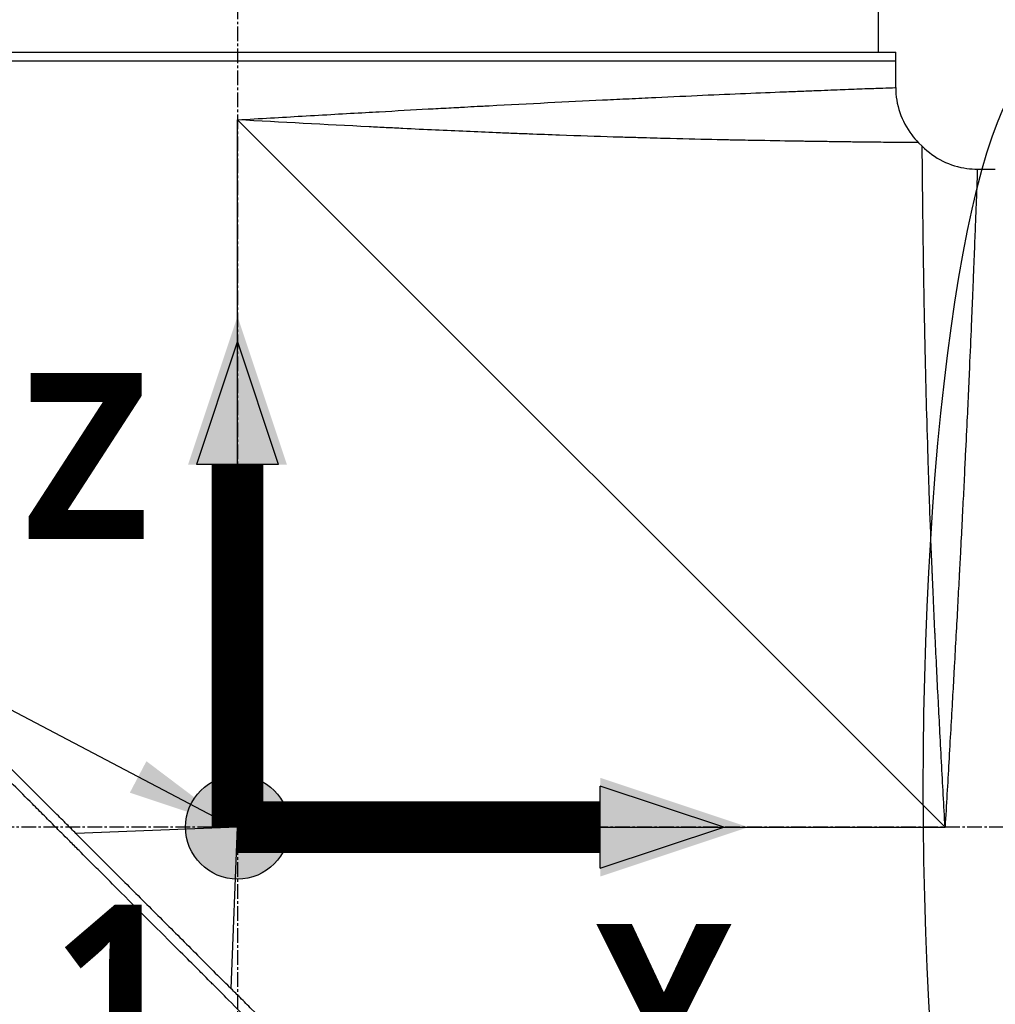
# Model space of a CAD drawing. Header units: millimetres. Extents: x 0 to 4378, y 0 to 2376.
# Tile 122 of 229: x 1509 to 1622, y 836 to 950. Entities that reach past the tile are written whole.
import ezdxf

# ---------------------------------------------------------------- set-up
doc = ezdxf.new("R2010")
doc.units = ezdxf.units.MM
doc.header["$LTSCALE"] = 0.2
doc.linetypes.add('CENTER2', pattern=[1.125, 0.75, -0.125, 0.125, -0.125])
for name, color, linetype in [('02_Center Line', 1, 'CENTER2'), ('07_Special Line2', 76, 'Continuous'), ('12_Before Rev.Num.', 5, 'Continuous'), ('13_After Rev.Num.', 6, 'Continuous')]:
    doc.layers.add(name, color=color, linetype=linetype)
doc.layers.add('14_Mark', color=7, linetype='Continuous', true_color=0xe03c31)
doc.styles.add('Rainbow-5.0 Style', font='malgunsl.ttf')
doc.dimstyles.new('Rainbow-5.0 Style', dxfattribs={"dimtxt": 4, "dimasz": 2.5, "dimexe": 1, "dimexo": 1, "dimgap": 1, "dimtad": 1, "dimdsep": 46, "dimtxsty": 'Rainbow-5.0 Style', "dimcen": 0, "dimclrd": 251, "dimclre": 251, "dimclrt": 7, "dimazin": 3, "dimtp": 0.1, "dimtm": 0.1, "dimtfac": 0.61, "dimtmove": 0, "dimatfit": 3, "dimfxl": 1, "dimlwd": -1, "dimlwe": -1, "dimarcsym": 1})

# ---------------------------------------------------------------- blocks, each defined once
blk = doc.blocks.new('A$Cba8e81c6')
for p, q in [((-113.5, 286.5), (-113.5, 292.5)), ((-263.5, 286.5), (-111.5, 286.5)), ((-263.5, 285.5), (-111.5, 285.5)), ((-111.5, 282.43), (-111.5, 286.5)), ((-187.5, 197), (-187.5, 278.7)), ((-187.5, 278.7), (-105.8, 197)), ((-108.86, 276.06), (-108.44, 275.64)), ((-102.07, 273), (-100, 273)), ((-187.5, 197), (-206.15, 196.26)), ((-188.24, 178.35), (-187.5, 197)), ((-187.5, 197), (-105.8, 197))]:
    blk.add_line(p, q)
for points, knots in [([(-187.5, 278.7), (-184.91, 278.85), (-182.42, 278.99), (-180.04, 279.13), (-177.47, 279.28), (-175.02, 279.42), (-172.71, 279.55), (-172.18, 279.58), (-171.66, 279.61), (-171.14, 279.63), (-169.15, 279.75), (-167.27, 279.85), (-165.49, 279.95), (-165.1, 279.97), (-164.71, 279.99), (-164.33, 280.01), (-163.51, 280.06), (-162.71, 280.1), (-161.93, 280.14), (-161.71, 280.16), (-161.49, 280.17), (-161.27, 280.18), (-160.78, 280.21), (-160.3, 280.23), (-159.83, 280.26), (-159.59, 280.27), (-159.36, 280.28), (-159.13, 280.29), (-159.01, 280.3), (-158.9, 280.31), (-158.78, 280.31), (-158.67, 280.32), (-158.59, 280.32), (-158.44, 280.33), (-153.8, 280.58), (-149.42, 280.8), (-145.35, 281), (-145.28, 281), (-145.21, 281), (-145.15, 281.01), (-144.18, 281.05), (-143.23, 281.1), (-142.29, 281.14), (-141.79, 281.17), (-141.29, 281.19), (-140.8, 281.22), (-140.31, 281.24), (-139.82, 281.26), (-139.33, 281.28), (-139.29, 281.29), (-139.25, 281.29), (-139.21, 281.29), (-137.32, 281.38), (-135.48, 281.46), (-133.8, 281.54), (-130.33, 281.69), (-127.17, 281.82), (-124.36, 281.94), (-124.02, 281.95), (-123.67, 281.96), (-123.34, 281.98), (-123, 281.99), (-122.67, 282.01), (-122.35, 282.02), (-121.71, 282.04), (-121.09, 282.07), (-120.5, 282.09), (-119.44, 282.13), (-118.46, 282.17), (-117.57, 282.2), (-117.48, 282.21), (-117.4, 282.21), (-117.32, 282.21), (-116.37, 282.25), (-115.53, 282.28), (-114.8, 282.31), (-114.44, 282.32), (-114.11, 282.33), (-113.8, 282.34), (-113.5, 282.36), (-113.22, 282.37), (-112.98, 282.37), (-112.49, 282.39), (-112.12, 282.41), (-111.87, 282.41), (-111.63, 282.42), (-111.5, 282.43), (-111.5, 282.43), (-111.5, 282.43), (-111.5, 282.43), (-111.5, 282.43)], [0, 0, 0, 0, 0.0268593, 0.0268593, 0.0268593, 0.0558825, 0.0558825, 0.0558825, 0.0625, 0.0625, 0.0625, 0.088102, 0.088102, 0.088102, 0.09375, 0.09375, 0.09375, 0.1058986, 0.1058986, 0.1058986, 0.109375, 0.109375, 0.109375, 0.1171875, 0.1171875, 0.1171875, 0.1210938, 0.1210938, 0.1210938, 0.1230469, 0.1230469, 0.1230469, 0.125, 0.125, 0.125, 0.1865064, 0.1865064, 0.1865064, 0.1875, 0.1875, 0.1875, 0.2022042, 0.2022042, 0.2022042, 0.2101236, 0.2101236, 0.2101236, 0.2180828, 0.2180828, 0.2180828, 0.21875, 0.21875, 0.21875, 0.25, 0.25, 0.25, 0.3146789, 0.3146789, 0.3146789, 0.3226569, 0.3226569, 0.3226569, 0.3306082, 0.3306082, 0.3306082, 0.3464266, 0.3464266, 0.3464266, 0.375, 0.375, 0.375, 0.3777022, 0.3777022, 0.3777022, 0.4086235, 0.4086235, 0.4086235, 0.4239943, 0.4239943, 0.4239943, 0.439307, 0.439307, 0.439307, 0.4697627, 0.4697627, 0.4697627, 0.4999997, 0.4999997, 0.4999997, 0.5000048, 0.5000048, 0.5000048, 0.5000048]), ([(-111.5, 282.43), (-111.5, 281.46), (-111.34, 280.47), (-110.72, 278.63), (-110.25, 277.74), (-109.41, 276.65), (-109.15, 276.35), (-108.86, 276.06)], [0, 0, 0, 0, 0.2916732, 0.2916732, 0.5842531, 0.5842531, 0.7041738, 0.7041738, 0.7041738, 0.7041738]), ([(-108.86, 276.06), (-108.86, 276.06), (-108.89, 276.07), (-108.99, 276.07), (-109.03, 276.07), (-109.1, 276.07), (-109.13, 276.07), (-109.18, 276.07), (-109.22, 276.07), (-109.31, 276.07), (-109.38, 276.07), (-109.49, 276.07), (-109.54, 276.07), (-109.61, 276.07), (-109.63, 276.07), (-109.68, 276.07), (-109.71, 276.07), (-109.81, 276.07), (-109.9, 276.07), (-110.06, 276.07), (-110.12, 276.08), (-110.22, 276.08), (-110.26, 276.08), (-110.33, 276.08), (-110.37, 276.08), (-110.53, 276.08), (-110.67, 276.08), (-110.96, 276.08), (-111.12, 276.08), (-111.42, 276.09), (-111.58, 276.09), (-111.92, 276.09), (-112.12, 276.09), (-113.09, 276.1), (-113.98, 276.11), (-115.42, 276.13), (-115.93, 276.13), (-116.76, 276.14), (-117.05, 276.15), (-117.64, 276.15), (-117.97, 276.16), (-118.84, 276.17), (-119.47, 276.18), (-120.47, 276.19), (-120.82, 276.2), (-121.36, 276.21), (-121.63, 276.21), (-121.91, 276.21), (-122.1, 276.22), (-122.21, 276.22), (-123.55, 276.24), (-124.98, 276.26), (-127.43, 276.31), (-128.29, 276.32), (-129.66, 276.35), (-130.14, 276.36), (-130.86, 276.37), (-131.11, 276.38), (-131.49, 276.39), (-131.61, 276.39), (-131.86, 276.4), (-132.02, 276.4), (-133.74, 276.44), (-135.53, 276.48), (-138.52, 276.56), (-139.57, 276.58), (-141.21, 276.63), (-141.77, 276.65), (-142.63, 276.67), (-143.07, 276.69), (-143.51, 276.7), (-143.81, 276.71), (-143.99, 276.71), (-146.01, 276.78), (-148.08, 276.84), (-151.45, 276.96), (-152.62, 277.01), (-154.44, 277.08), (-155.06, 277.1), (-156.01, 277.14), (-156.33, 277.15), (-156.97, 277.18), (-157.34, 277.19), (-159.86, 277.3), (-162.2, 277.4), (-165.88, 277.57), (-167.12, 277.63), (-169.04, 277.73), (-169.68, 277.76), (-170.98, 277.82), (-171.66, 277.86), (-177.35, 278.15), (-182.45, 278.43), (-187.5, 278.7)], [0, 0, 0, 0, 0.03125, 0.03125, 0.046875, 0.046875, 0.054687, 0.054687, 0.0625, 0.0625, 0.078125, 0.078125, 0.085937, 0.085937, 0.089844, 0.089844, 0.09375, 0.09375, 0.109375, 0.109375, 0.117187, 0.117187, 0.121094, 0.121094, 0.125, 0.125, 0.140625, 0.140625, 0.15625, 0.15625, 0.171875, 0.171875, 0.1875, 0.1875, 0.25, 0.25, 0.28125, 0.28125, 0.296875, 0.296875, 0.3125, 0.3125, 0.34375, 0.34375, 0.359375, 0.359375, 0.367187, 0.371094, 0.371094, 0.375, 0.375, 0.4375, 0.4375, 0.46875, 0.46875, 0.484375, 0.484375, 0.492187, 0.492187, 0.496094, 0.496094, 0.5, 0.5, 0.5625, 0.5625, 0.59375, 0.59375, 0.609375, 0.609375, 0.617187, 0.621094, 0.621094, 0.625, 0.625, 0.6875, 0.6875, 0.71875, 0.71875, 0.734375, 0.734375, 0.742187, 0.742187, 0.75, 0.75, 0.8125, 0.8125, 0.84375, 0.84375, 0.859375, 0.859375, 0.875, 0.875, 1, 1, 1, 1]), ([(-105.8, 197), (-105.93, 199.5), (-106.07, 202.01), (-106.21, 204.53), (-106.21, 204.55), (-106.21, 204.57), (-106.21, 204.59), (-106.28, 205.86), (-106.35, 207.13), (-106.41, 208.39), (-106.48, 209.6), (-106.53, 210.75), (-106.6, 211.99), (-106.6, 212.05), (-106.61, 212.12), (-106.61, 212.19), (-106.67, 213.37), (-106.73, 214.55), (-106.78, 215.69), (-106.85, 216.94), (-106.9, 218.15), (-106.96, 219.34), (-106.97, 219.5), (-106.97, 219.65), (-106.98, 219.8), (-107.04, 221.02), (-107.09, 222.21), (-107.14, 223.38), (-107.17, 223.97), (-107.19, 224.55), (-107.22, 225.12), (-107.23, 225.4), (-107.24, 225.69), (-107.26, 225.97), (-107.26, 226.14), (-107.27, 226.3), (-107.28, 226.47), (-107.28, 226.57), (-107.29, 226.69), (-107.29, 226.81), (-107.39, 229.14), (-107.47, 231.32), (-107.55, 233.36), (-107.56, 233.62), (-107.57, 233.89), (-107.57, 234.15), (-107.61, 235.03), (-107.64, 235.89), (-107.66, 236.71), (-107.7, 237.74), (-107.73, 238.73), (-107.76, 239.68), (-107.76, 239.79), (-107.77, 239.89), (-107.77, 239.99), (-107.77, 240.01), (-107.77, 240.03), (-107.77, 240.05), (-107.78, 240.17), (-107.78, 240.26), (-107.78, 240.41), (-107.86, 242.8), (-107.92, 244.98), (-107.97, 246.97), (-108, 247.96), (-108.02, 248.9), (-108.04, 249.8), (-108.06, 250.56), (-108.07, 251.28), (-108.09, 251.98), (-108.09, 252), (-108.09, 252.03), (-108.09, 252.05), (-108.09, 252.15), (-108.1, 252.22), (-108.1, 252.35), (-108.14, 254.16), (-108.17, 255.79), (-108.2, 257.26), (-108.2, 257.48), (-108.2, 257.69), (-108.21, 257.9), (-108.21, 258.11), (-108.22, 258.31), (-108.22, 258.5), (-108.23, 258.92), (-108.23, 259.32), (-108.24, 259.7), (-108.25, 260.52), (-108.27, 261.27), (-108.28, 261.98), (-108.28, 261.99), (-108.28, 262), (-108.28, 262.01), (-108.28, 262.09), (-108.28, 262.15), (-108.28, 262.25), (-108.3, 263.81), (-108.32, 265.19), (-108.34, 266.4), (-108.35, 267.31), (-108.36, 268.13), (-108.37, 268.86), (-108.37, 269.06), (-108.37, 269.24), (-108.38, 269.43), (-108.38, 269.48), (-108.38, 269.53), (-108.38, 269.57), (-108.38, 270.03), (-108.39, 270.46), (-108.39, 270.88), (-108.39, 270.91), (-108.39, 270.94), (-108.39, 270.97), (-108.4, 271.3), (-108.4, 271.62), (-108.4, 271.92), (-108.4, 271.99), (-108.4, 272.07), (-108.4, 272.14), (-108.4, 272.16), (-108.41, 272.19), (-108.41, 272.22), (-108.41, 272.38), (-108.41, 272.56), (-108.41, 272.73), (-108.41, 272.87), (-108.41, 273.01), (-108.41, 273.15), (-108.41, 273.19), (-108.41, 273.23), (-108.42, 273.26), (-108.42, 273.42), (-108.42, 273.57), (-108.42, 273.71), (-108.42, 273.78), (-108.42, 273.85), (-108.42, 273.91), (-108.42, 273.95), (-108.42, 273.98), (-108.42, 274.01), (-108.42, 274.03), (-108.42, 274.05), (-108.42, 274.07), (-108.42, 274.08), (-108.42, 274.1), (-108.42, 274.11), (-108.43, 274.42), (-108.43, 274.65), (-108.43, 274.83), (-108.43, 274.93), (-108.43, 275), (-108.43, 275.07), (-108.43, 275.11), (-108.43, 275.14), (-108.43, 275.17), (-108.43, 275.18), (-108.43, 275.2), (-108.43, 275.21), (-108.43, 275.22), (-108.43, 275.23), (-108.43, 275.24), (-108.43, 275.24), (-108.43, 275.25), (-108.43, 275.25), (-108.44, 275.52), (-108.44, 275.64), (-108.44, 275.64)], [0, 0, 0, 0, 0.061969, 0.061969, 0.061969, 0.0625, 0.0625, 0.0625, 0.09375, 0.09375, 0.09375, 0.1234255, 0.1234255, 0.1234255, 0.125, 0.125, 0.125, 0.1531538, 0.1531538, 0.1531538, 0.1836029, 0.1836029, 0.1836029, 0.1875, 0.1875, 0.1875, 0.21875, 0.21875, 0.21875, 0.234375, 0.234375, 0.234375, 0.2421875, 0.2421875, 0.2421875, 0.2469884, 0.2469884, 0.2469884, 0.25, 0.25, 0.25, 0.3052191, 0.3052191, 0.3052191, 0.3125, 0.3125, 0.3125, 0.3368038, 0.3368038, 0.3368038, 0.3671875, 0.3671875, 0.3671875, 0.3705126, 0.3705126, 0.3705126, 0.3710938, 0.3710938, 0.3710938, 0.375, 0.375, 0.375, 0.4375, 0.4375, 0.4375, 0.46875, 0.46875, 0.46875, 0.4952139, 0.4952139, 0.4952139, 0.4960938, 0.4960938, 0.4960938, 0.5, 0.5, 0.5, 0.5544796, 0.5544796, 0.5544796, 0.5625, 0.5625, 0.5625, 0.5702519, 0.5702519, 0.5702519, 0.5865122, 0.5865122, 0.5865122, 0.6206238, 0.6206238, 0.6206238, 0.6210938, 0.6210938, 0.6210938, 0.625, 0.625, 0.625, 0.6875, 0.6875, 0.6875, 0.734375, 0.734375, 0.734375, 0.7469686, 0.7469686, 0.7469686, 0.75, 0.75, 0.75, 0.7791382, 0.7791382, 0.7791382, 0.78125, 0.78125, 0.78125, 0.8046875, 0.8046875, 0.8046875, 0.8101255, 0.8101255, 0.8101255, 0.8125, 0.8125, 0.8125, 0.828125, 0.828125, 0.828125, 0.8405244, 0.8405244, 0.8405244, 0.84375, 0.84375, 0.84375, 0.859375, 0.859375, 0.859375, 0.8671875, 0.8671875, 0.8671875, 0.8710938, 0.8710938, 0.8710938, 0.8735646, 0.8735646, 0.8735646, 0.875, 0.875, 0.875, 0.90625, 0.90625, 0.90625, 0.921875, 0.921875, 0.921875, 0.9296875, 0.9296875, 0.9296875, 0.9335938, 0.9335938, 0.9335938, 0.9367093, 0.9367093, 0.9367093, 0.9375, 0.9375, 0.9375, 1, 1, 1, 1]), ([(-108.44, 275.64), (-107.75, 274.95), (-106.94, 274.37), (-105.19, 273.5), (-104.24, 273.21), (-102.87, 273.03), (-102.47, 273), (-102.07, 273)], [0, 0, 0, 0, 0.2916732, 0.2916732, 0.5842531, 0.5842531, 0.7041738, 0.7041738, 0.7041738, 0.7041738]), ([(-102.07, 273), (-102.07, 273), (-102.08, 272.88), (-102.09, 272.63), (-102.09, 272.39), (-102.11, 272.02), (-102.12, 271.54), (-102.14, 271.06), (-102.16, 270.45), (-102.19, 269.74), (-102.2, 269.37), (-102.22, 268.98), (-102.23, 268.56), (-102.25, 268.13), (-102.27, 267.68), (-102.29, 267.21), (-102.29, 267.12), (-102.29, 267.03), (-102.3, 266.94), (-102.37, 265.07), (-102.45, 262.81), (-102.56, 260.21), (-102.56, 260.11), (-102.57, 260), (-102.57, 259.9), (-102.6, 259.3), (-102.62, 258.69), (-102.65, 258.06), (-102.66, 257.69), (-102.68, 257.31), (-102.7, 256.93), (-102.71, 256.54), (-102.73, 256.15), (-102.75, 255.75), (-102.75, 255.69), (-102.75, 255.62), (-102.75, 255.55), (-102.82, 254.02), (-102.89, 252.45), (-102.96, 250.74), (-103.06, 248.61), (-103.16, 246.33), (-103.27, 243.92), (-103.34, 242.46), (-103.41, 240.95), (-103.49, 239.4), (-103.49, 239.36), (-103.49, 239.31), (-103.5, 239.26), (-103.55, 238.23), (-103.6, 237.17), (-103.65, 236.09), (-103.7, 235.07), (-103.76, 234.04), (-103.81, 232.98), (-103.81, 232.94), (-103.81, 232.89), (-103.82, 232.84), (-103.87, 231.78), (-103.93, 230.7), (-103.98, 229.6), (-104.01, 229.03), (-104.04, 228.46), (-104.07, 227.88), (-104.09, 227.59), (-104.1, 227.3), (-104.12, 227), (-104.13, 226.86), (-104.13, 226.71), (-104.14, 226.56), (-104.15, 226.42), (-104.16, 226.24), (-104.17, 226.13), (-104.17, 225.99), (-104.18, 225.85), (-104.19, 225.71), (-104.29, 223.7), (-104.41, 221.51), (-104.54, 219.14), (-104.61, 217.98), (-104.67, 216.79), (-104.74, 215.54), (-104.78, 214.84), (-104.82, 214.12), (-104.86, 213.4), (-104.89, 212.9), (-104.92, 212.39), (-104.95, 211.88), (-105.08, 209.54), (-105.22, 207.08), (-105.37, 204.48), (-105.5, 202.09), (-105.65, 199.6), (-105.8, 197)], [0.5000048, 0.5000048, 0.5000048, 0.5000048, 0.5301821, 0.5301821, 0.5301821, 0.560531, 0.560531, 0.560531, 0.5911455, 0.5911455, 0.5911455, 0.6065856, 0.6065856, 0.6065856, 0.6221334, 0.6221334, 0.6221334, 0.625, 0.625, 0.625, 0.6850898, 0.6850898, 0.6850898, 0.6875, 0.6875, 0.6875, 0.7011464, 0.7011464, 0.7011464, 0.7092438, 0.7092438, 0.7092438, 0.7173743, 0.7173743, 0.7173743, 0.71875, 0.71875, 0.71875, 0.7499738, 0.7499738, 0.7499738, 0.7889478, 0.7889478, 0.7889478, 0.8125, 0.8125, 0.8125, 0.8131921, 0.8131921, 0.8131921, 0.8288728, 0.8288728, 0.8288728, 0.84375, 0.84375, 0.84375, 0.8444134, 0.8444134, 0.8444134, 0.859375, 0.859375, 0.859375, 0.8671875, 0.8671875, 0.8671875, 0.8710938, 0.8710938, 0.8710938, 0.8730469, 0.8730469, 0.8730469, 0.8749735, 0.8749735, 0.8749735, 0.8773485, 0.8773485, 0.8773485, 0.9115235, 0.9115235, 0.9115235, 0.9281399, 0.9281399, 0.9281399, 0.9375, 0.9375, 0.9375, 0.9439123, 0.9439123, 0.9439123, 0.973127, 0.973127, 0.973127, 1, 1, 1, 1]), ([(-130.05, 118.56), (-130.05, 118.56), (-130.2, 118.71), (-130.38, 118.89), (-130.6, 119.12), (-130.93, 119.45), (-131.36, 119.88), (-131.82, 120.35), (-132.33, 120.86), (-132.78, 121.31), (-132.84, 121.36), (-132.89, 121.42), (-132.94, 121.47), (-133.07, 121.6), (-133.54, 122.07), (-134.62, 123.14), (-134.77, 123.28), (-134.93, 123.44), (-135.1, 123.62), (-135.66, 124.18), (-136.09, 124.6), (-136.32, 124.83), (-136.74, 125.25), (-137.18, 125.69), (-137.64, 126.15), (-138.25, 126.76), (-138.88, 127.4), (-139.55, 128.06), (-139.71, 128.22), (-139.86, 128.38), (-140.03, 128.54), (-140.99, 129.5), (-142.01, 130.52), (-143.07, 131.59), (-145.85, 134.36), (-148.29, 136.8), (-150.06, 138.57), (-150.17, 138.68), (-150.28, 138.79), (-150.38, 138.9), (-152.08, 140.59), (-153.11, 141.63), (-153.4, 141.92), (-154.5, 143.02), (-156.16, 144.67), (-158.43, 146.94), (-159.5, 148.01), (-160.44, 148.96), (-161.25, 149.76), (-162.3, 150.81), (-163.12, 151.63), (-163.68, 152.19), (-167.25, 155.76), (-170.94, 159.45), (-174.71, 163.22), (-176.17, 164.68), (-178.07, 166.58), (-180.41, 168.92), (-182.35, 170.86), (-183.82, 172.34), (-184.81, 173.32), (-185.55, 174.06), (-186.01, 174.52), (-186.2, 174.72), (-187.88, 176.39), (-188.86, 177.37), (-189.13, 177.64), (-189.49, 178), (-189.85, 178.36), (-190.21, 178.72), (-190.34, 178.85), (-190.47, 178.98), (-190.6, 179.11), (-191.37, 179.88), (-191.86, 180.37), (-192.07, 180.59), (-192.29, 180.81), (-192.53, 181.04), (-192.79, 181.3), (-193.42, 181.93), (-194.17, 182.68), (-195.04, 183.54), (-196.39, 184.88), (-197.38, 185.87), (-198.01, 186.5), (-198.66, 187.14), (-199.64, 188.13), (-200.97, 189.47), (-201.89, 190.39), (-202.63, 191.14), (-203.2, 191.71), (-203.48, 191.99), (-203.73, 192.24), (-203.92, 192.43), (-204.54, 193.05), (-205.16, 193.67), (-205.78, 194.29), (-206.15, 194.65), (-206.51, 195.01), (-206.87, 195.38), (-207.62, 196.13), (-208.11, 196.62), (-208.33, 196.84), (-208.81, 197.32), (-209.3, 197.81), (-209.79, 198.3), (-210.26, 198.77), (-210.72, 199.23), (-211.18, 199.69), (-212.65, 201.17), (-214.12, 202.63), (-215.58, 204.1), (-217.5, 206.01), (-219.4, 207.92), (-221.29, 209.8), (-225.06, 213.57), (-228.75, 217.26), (-232.32, 220.83), (-233.11, 221.62), (-233.92, 222.43), (-234.74, 223.25), (-235.67, 224.18), (-236.61, 225.12), (-237.57, 226.08), (-240.08, 228.59), (-241.72, 230.23), (-242.59, 231.1), (-243.61, 232.13), (-244.62, 233.13), (-245.6, 234.12), (-247.76, 236.27), (-249.81, 238.32), (-251.73, 240.24), (-253.51, 242.02), (-254.89, 243.4), (-255.96, 244.47), (-257.72, 246.23), (-258.65, 247.16), (-259.01, 247.52), (-259.11, 247.62), (-259.16, 247.67), (-259.17, 247.68), (-260.77, 249.28), (-262.13, 250.65), (-263.21, 251.72), (-263.36, 251.87), (-263.51, 252.02), (-263.65, 252.16), (-264.1, 252.61), (-264.41, 252.92), (-264.64, 253.15), (-264.86, 253.37), (-265.06, 253.57), (-265.23, 253.74), (-265.27, 253.78), (-265.32, 253.83), (-265.36, 253.87), (-265.88, 254.39), (-265.93, 254.44), (-265.94, 254.45), (-265.94, 254.45), (-265.94, 254.45), (-265.94, 254.45)], [-1, -1, -1, -1, -0.973214, -0.973214, -0.973214, -0.946429, -0.946429, -0.946429, -0.922569, -0.922569, -0.922569, -0.919643, -0.919643, -0.919643, -0.896124, -0.896124, -0.896124, -0.892857, -0.892857, -0.892857, -0.88, -0.88, -0.88, -0.867143, -0.867143, -0.867143, -0.85, -0.85, -0.85, -0.84593, -0.84593, -0.84593, -0.821429, -0.821429, -0.821429, -0.786779, -0.786779, -0.786779, -0.784631, -0.784631, -0.784631, -0.75, -0.75, -0.75, -0.71875, -0.71875, -0.71875, -0.705224, -0.705224, -0.705224, -0.6875, -0.6875, -0.6875, -0.625, -0.625, -0.625, -0.59375, -0.59375, -0.59375, -0.575864, -0.575864, -0.575864, -0.5625, -0.5625, -0.5625, -0.546875, -0.546875, -0.546875, -0.541176, -0.541176, -0.541176, -0.539062, -0.539062, -0.539062, -0.53125, -0.53125, -0.53125, -0.526699, -0.526699, -0.526699, -0.515625, -0.515625, -0.515625, -0.5, -0.5, -0.5, -0.484375, -0.484375, -0.484375, -0.473999, -0.473999, -0.473999, -0.46875, -0.46875, -0.46875, -0.458868, -0.458868, -0.458868, -0.453125, -0.453125, -0.453125, -0.445312, -0.445312, -0.445312, -0.4375, -0.4375, -0.4375, -0.430048, -0.430048, -0.430048, -0.40625, -0.40625, -0.40625, -0.375, -0.375, -0.375, -0.3125, -0.3125, -0.3125, -0.297804, -0.297804, -0.297804, -0.28125, -0.28125, -0.28125, -0.25, -0.25, -0.25, -0.230372, -0.230372, -0.230372, -0.1875, -0.1875, -0.1875, -0.167132, -0.167132, -0.167132, -0.133709, -0.133709, -0.133709, -0.125, -0.125, -0.125, -0.078046, -0.078046, -0.078046, -0.071429, -0.071429, -0.071429, -0.053571, -0.053571, -0.053571, -0.039579, -0.039579, -0.039579, -0.035714, -0.035714, -0.035714, -0.002565, -0.002565, -0.002565, 0, 0, 0, 0]), ([(-205.37, 195.48), (-205.64, 195.75), (-205.9, 196.01), (-206.51, 196.62), (-206.85, 196.97), (-207.63, 197.75), (-208.07, 198.19), (-209.39, 199.51), (-210.27, 200.38), (-212.99, 203.1), (-214.83, 204.94), (-220.2, 210.31), (-223.7, 213.81), (-233.3, 223.41), (-239.24, 229.36), (-250.52, 240.63), (-255.09, 245.18), (-260.1, 250.22), (-261.55, 251.68), (-263.74, 253.86), (-264.34, 254.45), (-264.34, 254.45)], [-10.794601, -10.794601, -10.794601, -10.794601, -10.700272, -10.700272, -10.578462, -10.578462, -10.421195, -10.421195, -10.108787, -10.108787, -9.443961, -9.443961, -8.149298, -8.149298, -5.793129, -5.793129, -3.135292, -3.135292, -1.653975, -1.653975, 0, 0, 0, 0]), ([(-205.37, 195.48), (-204.03, 194.12), (-202.65, 192.76), (-199.92, 190.03), (-198.56, 188.67), (-195.85, 185.96), (-194.49, 184.6), (-191.75, 181.86), (-190.4, 180.49), (-189.04, 179.14)], [0, 0, 0, 0, 0.581117, 0.581117, 1.150103, 1.150103, 1.719465, 1.719465, 2.302704, 2.302704, 2.302704, 2.302704]), ([(-130.05, 120.16), (-130.04, 120.16), (-130.41, 120.52), (-131.66, 121.78), (-132.41, 122.54), (-134.16, 124.28), (-135.09, 125.2), (-139.34, 129.44), (-143.88, 133.98), (-155.17, 145.28), (-161.11, 151.23), (-170.71, 160.82), (-174.2, 164.31), (-179.57, 169.68), (-181.41, 171.52), (-184.12, 174.24), (-184.99, 175.11), (-186.31, 176.42), (-186.75, 176.87), (-187.53, 177.65), (-187.87, 177.99), (-188.49, 178.6), (-188.76, 178.87), (-189.04, 179.14)], [-13.133066, -13.133066, -13.133066, -13.133066, -11.561884, -11.561884, -10.319104, -10.319104, -9.281018, -9.281018, -6.055586, -6.055586, -3.202671, -3.202671, -1.636794, -1.636794, -0.832338, -0.832338, -0.455606, -0.455606, -0.265051, -0.265051, -0.117703, -0.117703, -0.000611, -0.000611, -0.000611, -0.000611])]:
    blk.add_open_spline(points, degree=3, knots=knots)
at = {"layer": '02_Center Line', "ltscale": 11.288275}
for p, q in [((-187.5, 690.77), (-187.5, 85.27)), ((134.66, 197), (-293.82, 197))]:
    blk.add_line(p, q, dxfattribs=at)
blk = doc.blocks.new('*D134')
at = {"color": 251, "linetype": 'ByBlock', "transparency": 16777216}
for p, q in [((1721.87, 945.68), (1721.87, 1054.04)), ((1711.87, 1050.04), (1544.37, 1050.04)), ((1534.37, 1049.53), (1534.37, 1046.04))]:
    blk.add_line(p, q, dxfattribs=at)
at = {"color": 251, "transparency": 16777216}
for points in [[(1544.37, 1051.71), (1544.37, 1048.38), (1534.37, 1050.04)], [(1711.87, 1051.71), (1711.87, 1048.38), (1721.87, 1050.04)]]:
    blk.add_solid(points, dxfattribs=at)
at = {"layer": 'Defpoints', "color": 0, "transparency": 16777216}
for p in [(1534.37, 1053.53), (1534.37, 1050.04), (1721.87, 941.68)]:
    blk.add_point(p, dxfattribs=at)
at = {"color": 7, "transparency": 16777216, "insert": (1628.12, 1062.37), "char_height": 16, "attachment_point": 5, "style": 'Rainbow-5.0 Style'}
blk.add_mtext('187.5', dxfattribs=at)
blk = doc.blocks.new('A$C8cf810bf')
blk.add_ellipse((14, 105.26), major_axis=(0, 83.3), ratio=0.168129)
blk = doc.blocks.new('A$Cf3c49088')
at = {"layer": '07_Special Line2'}
blk.add_hatch(color=256, dxfattribs=at).paths.add_polyline_path([(49.156, 0), (34.9, 4.752), (34.9, -4.752)])
at = {"layer": '12_Before Rev.Num.'}
blk.add_hatch(color=256, dxfattribs=at).paths.add_polyline_path([(0, 49.156), (-4.752, 34.9), (4.752, 34.9)])
at = {"layer": '14_Mark'}
h = blk.add_hatch(color=256, dxfattribs=at)
h.dxf.hatch_style = 1
h.paths.add_polyline_path([(5, 0, 1), (-5, 0, 1)])
at = {"layer": '07_Special Line2'}
for p, q in [((34.9, -3.96), (34.9, 3.96)), ((46.78, 0), (34.9, 3.96)), ((34.9, -3.96), (46.78, 0))]:
    blk.add_line(p, q, dxfattribs=at)
at = {"layer": '07_Special Line2', "const_width": 5}
blk.add_lwpolyline([(34.9, 0), (0, 0)], dxfattribs=at)
at = {"layer": '12_Before Rev.Num.'}
for p, q in [((0, 46.78), (-3.96, 34.9)), ((3.96, 34.9), (0, 46.78)), ((3.96, 34.9), (-3.96, 34.9))]:
    blk.add_line(p, q, dxfattribs=at)
at = {"layer": '12_Before Rev.Num.', "const_width": 5}
blk.add_lwpolyline([(0, 34.9), (0, 0)], dxfattribs=at)
at = {"layer": '14_Mark'}
blk.add_circle((0, 0), 5, dxfattribs=at)
at = {"layer": '07_Special Line2', "insert": (34.529, -17.308), "char_height": 16, "attachment_point": 4, "style": 'Rainbow-5.0 Style'}
blk.add_mtext('{\\fMalgun Gothic Semilight|b1|i0|c129|p50;Y}', dxfattribs=at)
at = {"layer": '12_Before Rev.Num.', "insert": (-20.587, 35.725), "char_height": 16, "attachment_point": 4, "style": 'Rainbow-5.0 Style'}
blk.add_mtext('{\\fMalgun Gothic Semilight|b1|i0|c129|p50;Z}', dxfattribs=at)
at = {"layer": '14_Mark', "insert": (-17.839, -15.459), "char_height": 16, "attachment_point": 4, "style": 'Rainbow-5.0 Style'}
blk.add_mtext('{\\fMalgun Gothic Semilight|b1|i0|c129|p50;1}', dxfattribs=at)

msp = doc.modelspace()

# ---------------------------------------------------------------- block references
msp.add_blockref('A$Cba8e81c6', (1721.873, 659.684))
at = {"xscale": 1.2, "yscale": 1.2, "zscale": 1.2}
msp.add_blockref('A$Cf3c49088', (1534.373, 856.684), dxfattribs=at)
at = {"layer": '13_After Rev.Num.'}
msp.add_blockref('A$C8cf810bf', (1613.568, 756.056), dxfattribs=at)

# ---------------------------------------------------------------- dimensions: what is measured, and where the dimension line sits
dim = msp.add_linear_dim(base=(1534.373, 1050.044), p1=(1721.873, 941.677), p2=(1534.373, 1053.534), dimstyle='Rainbow-5.0 Style', override={"dimscale": 4, "dimtol": 0, "dimlim": 0, "dimtp": 0.1, "dimtm": 0.1, "dimtfac": 0.61, "dimtdec": 2, "dimtolj": 0, "dimtzin": 8})
dim.commit()
dim.dimension.update_dxf_attribs({"geometry": '*D134', "text_midpoint": (1628.123, 1062.365)})

# ---------------------------------------------------------------- leaders
at = {"annotation_type": 0, "has_hookline": 1, "hookline_direction": 1, "text_width": 145.327}
msp.add_leader([(1533.964, 856.668), (1383.771, 935.636), (1371.271, 935.636)], dimstyle='Rainbow-5.0 Style', override={"dimscale": 5, "dimgap": 1, "dimtad": 1}, dxfattribs=at)

doc.saveas('drawing.dxf')
